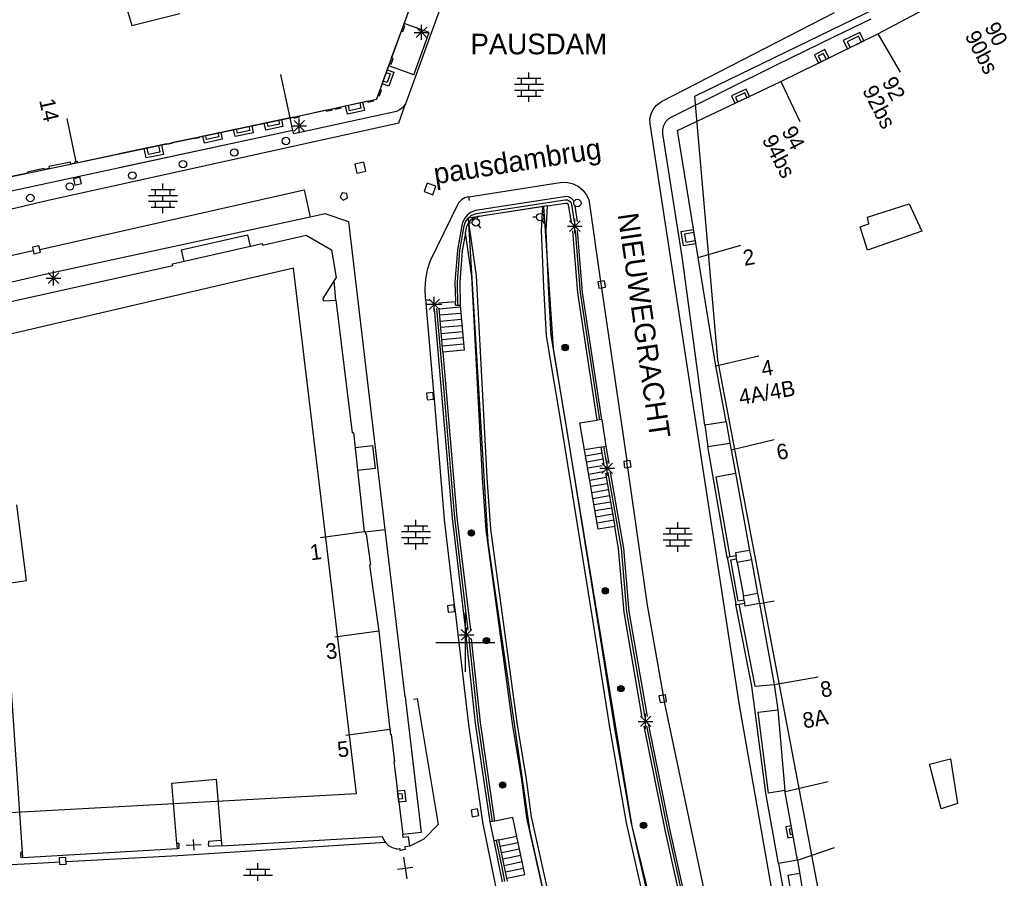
# Model space of a CAD drawing. Header units: millimetres. Extents: x 135944 to 142000, y 454200 to 456692.
# Tile 40 of 153: x 136920 to 136986, y 455734 to 455792. Entities that reach past the tile are written whole.
import ezdxf
from ezdxf.enums import TextEntityAlignment as Align

# ---------------------------------------------------------------- set-up
doc = ezdxf.new("R2010")
doc.units = ezdxf.units.MM
for name, color, linetype in [('TotaalGBKN2013_Bistad', 251, 'Continuous'), ('TotaalGBKN2013X$0$Contouren', 251, 'Continuous'), ('TotaalGBKN2013X$0$Xref', 251, 'Continuous')]:
    doc.layers.add(name, color=color, linetype=linetype)
doc.styles.add('TotaalGBKN2013X$0$GBKN binnenstad 2009$0$Standard', font='txt')

# ---------------------------------------------------------------- blocks, each defined once
blk = doc.blocks.new('TotaalGBKN2013X$0$GBKN binnenstad 2009')
at = {"layer": 'TotaalGBKN2013_Bistad'}
for p, q in [((136925650, 455797632), (136927408, 455791791)), ((136977936, 455791218), (136984487, 455794709)), ((136945795, 455791785), (136946460, 455793617)), ((136945795, 455791785), (136946460, 455793617)), ((136948490, 455793508), (136945938, 455786476)), ((136948490, 455793508), (136945938, 455786476)), ((136927408, 455791791), (136930649, 455792590)), ((136927408, 455791791), (136930649, 455792590)), ((136963334, 455786651), (136975000, 455792664.2)), ((136963334, 455786651), (136975000, 455792664.2)), ((136975000, 455791036.2), (136977470, 455792245)), ((136945770, 455791375), (136945904, 455791746)), ((136945770, 455791375), (136945904, 455791746)), ((136945904, 455791746), (136945795, 455791785)), ((136945904, 455791746), (136945795, 455791785)), ((136947536, 455791306), (136945844, 455791920)), ((136947536, 455791306), (136945844, 455791920)), ((136946675, 455790967), (136947383, 455791675)), ((136947383, 455790967), (136946675, 455791675)), ((136946675, 455790967), (136947383, 455791675)), ((136947383, 455790967), (136946675, 455791675)), ((136947029, 455790821), (136947029, 455791821)), ((136947029, 455790821), (136947029, 455791821)), ((136944999, 455789592), (136945660, 455791414)), ((136944999, 455789592), (136945660, 455791414)), ((136945660, 455791414), (136945770, 455791375)), ((136945660, 455791414), (136945770, 455791375)), ((136946499, 455788449), (136947536, 455791306)), ((136946499, 455788449), (136947536, 455791306)), ((136946529, 455791321), (136947529, 455791321)), ((136946529, 455791321), (136947529, 455791321)), ((136971109, 455789132), (136975000, 455791036.2)), ((136971109, 455789132), (136975000, 455791036.2)), ((136975000, 455789775.5), (136977936, 455791218)), ((136976623, 455791054), (136975861, 455790680)), ((136976812, 455790667), (136976623, 455791054)), ((136977936, 455791218), (136979450, 455788626)), ((136975861, 455790680), (136976050, 455790293)), ((136944969, 455789168), (136945109, 455789553)), ((136944969, 455789168), (136945109, 455789553)), ((136945109, 455789553), (136944999, 455789592)), ((136945109, 455789553), (136944999, 455789592)), ((136971370, 455787992), (136975000, 455789775.5)), ((136971370, 455787992), (136975000, 455789775.5)), ((136974246, 455789885), (136973900, 455789715)), ((136974246, 455789885), (136973900, 455789715)), ((136973900, 455789715), (136974088, 455789328)), ((136973900, 455789715), (136974088, 455789328)), ((136974434, 455789498), (136974246, 455789885)), ((136974434, 455789498), (136974246, 455789885)), ((136944216, 455787436), (136944859, 455789207)), ((136944216, 455787436), (136944859, 455789207)), ((136946499, 455788449), (136944807, 455789063)), ((136946499, 455788449), (136944807, 455789063)), ((136944859, 455789207), (136944969, 455789168)), ((136944859, 455789207), (136944969, 455789168)), ((136963937, 455785580), (136971109, 455789132)), ((136963937, 455785580), (136971109, 455789132)), ((136938129, 455785538), (136937508, 455788473)), ((136938129, 455785538), (136937508, 455788473)), ((136944638, 455788597), (136944901, 455788502)), ((136944638, 455788597), (136944901, 455788502)), ((136944901, 455788502), (136944690, 455787923)), ((136944901, 455788502), (136944690, 455787923)), ((136953497, 455788206), (136955097, 455788206)), ((136953497, 455788206), (136955097, 455788206)), ((136953797, 455787806), (136953797, 455788206)), ((136953797, 455787806), (136953797, 455788206)), ((136954297, 455788206), (136954297, 455788606)), ((136954297, 455788206), (136954297, 455788606)), ((136954797, 455787806), (136954797, 455788206)), ((136954797, 455787806), (136954797, 455788206)), ((136944326, 455787397), (136944216, 455787436)), ((136944326, 455787397), (136944216, 455787436)), ((136944690, 455787923), (136944427, 455788018)), ((136944690, 455787923), (136944427, 455788018)), ((136953317, 455787806), (136955277, 455787806)), ((136953317, 455787806), (136955277, 455787806)), ((136954297, 455787406), (136954297, 455787806)), ((136954297, 455787406), (136954297, 455787806)), ((136964363, 455784671), (136971370, 455787992)), ((136964363, 455784671), (136971370, 455787992)), ((136971370, 455787992), (136972656, 455785282)), ((136971370, 455787992), (136972656, 455785282)), ((136943783, 455786757), (136943986, 455786801)), ((136943783, 455786757), (136943986, 455786801)), ((136943986, 455786801), (136944082, 455787065)), ((136943986, 455786801), (136944082, 455787065)), ((136944082, 455787065), (136944191, 455787026)), ((136944082, 455787065), (136944191, 455787026)), ((136944191, 455787026), (136944326, 455787397)), ((136944191, 455787026), (136944326, 455787397)), ((136953317, 455787406), (136955277, 455787406)), ((136953317, 455787406), (136955277, 455787406)), ((136953497, 455787006), (136955097, 455787006)), ((136953497, 455787006), (136955097, 455787006)), ((136953797, 455787006), (136953797, 455787406)), ((136953797, 455787006), (136953797, 455787406)), ((136954297, 455786606), (136954297, 455787006)), ((136954297, 455786606), (136954297, 455787006)), ((136954797, 455787006), (136954797, 455787406)), ((136954797, 455787006), (136954797, 455787406)), ((136968912, 455787215), (136968288, 455786920)), ((136968912, 455787215), (136968288, 455786920)), ((136968288, 455786920), (136968437, 455786603)), ((136968288, 455786920), (136968437, 455786603)), ((136969061, 455786898), (136968912, 455787215)), ((136969061, 455786898), (136968912, 455787215)), ((136940970, 455786150), (136941166, 455786192)), ((136940970, 455786150), (136941166, 455786192)), ((136940987, 455786072), (136940970, 455786150)), ((136940987, 455786072), (136940970, 455786150)), ((136941166, 455786192), (136941183, 455786115)), ((136941166, 455786192), (136941183, 455786115)), ((136941183, 455786115), (136941582, 455786201)), ((136941183, 455786115), (136941582, 455786201)), ((136941565, 455786278), (136943384, 455786671)), ((136941565, 455786278), (136943384, 455786671)), ((136941582, 455786201), (136941565, 455786278)), ((136941582, 455786201), (136941565, 455786278)), ((136942158, 455786008), (136942076, 455786389)), ((136942158, 455786008), (136942076, 455786389)), ((136942924, 455786174), (136942158, 455786008)), ((136942924, 455786174), (136942158, 455786008)), ((136942842, 455786555), (136942924, 455786174)), ((136942842, 455786555), (136942924, 455786174)), ((136943384, 455786671), (136943401, 455786593)), ((136943384, 455786671), (136943401, 455786593)), ((136943401, 455786593), (136943800, 455786679)), ((136943401, 455786593), (136943800, 455786679)), ((136943800, 455786679), (136943783, 455786757)), ((136943800, 455786679), (136943783, 455786757)), ((136945501, 455785198), (136945938, 455786476)), ((136945501, 455785198), (136945938, 455786476)), ((136945769, 455786241), (136945542, 455786062)), ((136945769, 455786241), (136945542, 455786062)), ((136945938, 455786476), (136945769, 455786241)), ((136945938, 455786476), (136945769, 455786241)), ((136962569, 455785791), (136962715, 455786100)), ((136962569, 455785791), (136962715, 455786100)), ((136962715, 455786100), (136962929, 455786367)), ((136962715, 455786100), (136962929, 455786367)), ((136962929, 455786367), (136963198, 455786578)), ((136962929, 455786367), (136963198, 455786578)), ((136963198, 455786578), (136963334, 455786651)), ((136963198, 455786578), (136963334, 455786651)), ((136923629, 455782548), (136923018, 455785485)), ((136938129, 455785538), (136931954, 455784230)), ((136938129, 455785538), (136931954, 455784230)), ((136938129, 455785538), (136938366, 455785588)), ((136938129, 455785538), (136938366, 455785588)), ((136938321, 455784662), (136938129, 455785538)), ((136938321, 455784662), (136938129, 455785538)), ((136938366, 455785588), (136938392, 455785513)), ((136938366, 455785588), (136938392, 455785513)), ((136945331, 455785967), (136938369, 455784442)), ((136945331, 455785967), (136938369, 455784442)), ((136938392, 455785513), (136938770, 455785594)), ((136938392, 455785513), (136938770, 455785594)), ((136938745, 455784488), (136938745, 455785488)), ((136938745, 455784488), (136938745, 455785488)), ((136938753, 455785672), (136940571, 455786064)), ((136938753, 455785672), (136940571, 455786064)), ((136938770, 455785594), (136938753, 455785672)), ((136938770, 455785594), (136938753, 455785672)), ((136940571, 455786064), (136940588, 455785986)), ((136940571, 455786064), (136940588, 455785986)), ((136940588, 455785986), (136940987, 455786072)), ((136940588, 455785986), (136940987, 455786072)), ((136945542, 455786062), (136945331, 455785967)), ((136945542, 455786062), (136945331, 455785967)), ((136962499, 455785456), (136962569, 455785791)), ((136962499, 455785456), (136962569, 455785791)), ((136962508, 455785114), (136962499, 455785456)), ((136962508, 455785114), (136962499, 455785456)), ((136963578, 455785271), (136963784, 455785481)), ((136963578, 455785271), (136963784, 455785481)), ((136963784, 455785481), (136963937, 455785580)), ((136963784, 455785481), (136963937, 455785580)), ((136921746, 455779947), (136945501, 455785198)), ((136926540.3, 455781006.8), (136945501, 455785198)), ((136934557, 455784501), (136934500, 455784770)), ((136934557, 455784501), (136934500, 455784770)), ((136935334, 455784947), (136935391, 455784678)), ((136935334, 455784947), (136935391, 455784678)), ((136936631, 455784938), (136936574, 455785209)), ((136936631, 455784938), (136936574, 455785209)), ((136937403, 455785102), (136936631, 455784938)), ((136937403, 455785102), (136936631, 455784938)), ((136937346, 455785373), (136937403, 455785102)), ((136937346, 455785373), (136937403, 455785102)), ((136938245, 455784988), (136939245, 455784988)), ((136938245, 455784988), (136939245, 455784988)), ((136938391, 455784634), (136939099, 455785342)), ((136939099, 455784634), (136938391, 455785342)), ((136938391, 455784634), (136939099, 455785342)), ((136939099, 455784634), (136938391, 455785342)), ((136965006, 455768758), (136962508, 455785114)), ((136965006, 455768758), (136962508, 455785114)), ((136963368, 455784729), (136963436, 455785014)), ((136963368, 455784729), (136963436, 455785014)), ((136963436, 455785014), (136963578, 455785271)), ((136963436, 455785014), (136963578, 455785271)), ((136938321, 455784662), (136913371, 455779311)), ((136938321, 455784662), (136926540.3, 455782135.4)), ((136931633, 455784162), (136930106, 455783838)), ((136931633, 455784162), (136930106, 455783838)), ((136931644, 455784113), (136931633, 455784162)), ((136931644, 455784113), (136931633, 455784162)), ((136931964, 455784181), (136931644, 455784113)), ((136931964, 455784181), (136931644, 455784113)), ((136931954, 455784230), (136931964, 455784181)), ((136931954, 455784230), (136931964, 455784181)), ((136932473, 455784062), (136932416, 455784329)), ((136932473, 455784062), (136932416, 455784329)), ((136933297, 455784237), (136932473, 455784062)), ((136933297, 455784237), (136932473, 455784062)), ((136933240, 455784504), (136933297, 455784237)), ((136933240, 455784504), (136933297, 455784237)), ((136935391, 455784678), (136934557, 455784501)), ((136935391, 455784678), (136934557, 455784501)), ((136938369, 455784442), (136938321, 455784662)), ((136938369, 455784442), (136938321, 455784662)), ((136963379, 455784435), (136963368, 455784729)), ((136963379, 455784435), (136963368, 455784729)), ((136964710, 455775983), (136963379, 455784435)), ((136964710, 455775983), (136963379, 455784435)), ((136965761, 455776077), (136964363, 455784671)), ((136965761, 455776077), (136964363, 455784671)), ((136929772, 455783768), (136923741, 455782490)), ((136929772, 455783768), (136926540.3, 455783083.2)), ((136928532, 455783048), (136928439, 455783486)), ((136929216, 455783651), (136929309, 455783213)), ((136929216, 455783651), (136929309, 455783213)), ((136929783, 455783718), (136929772, 455783768)), ((136929783, 455783718), (136929772, 455783768)), ((136930117, 455783789), (136929783, 455783718)), ((136930117, 455783789), (136929783, 455783718)), ((136930106, 455783838), (136930117, 455783789)), ((136930106, 455783838), (136930117, 455783789)), ((136929309, 455783213), (136928532, 455783048)), ((136929309, 455783213), (136928532, 455783048)), ((136923247, 455782531), (136921780, 455782229)), ((136921780, 455782229), (136921808, 455782092)), ((136923275, 455782394), (136923247, 455782531)), ((136923549, 455782450), (136923275, 455782394)), ((136923629, 455782548), (136923533, 455782528)), ((136923533, 455782528), (136923549, 455782450)), ((136923725, 455782568), (136923629, 455782548)), ((136923741, 455782490), (136923725, 455782568)), ((136943115, 455782520), (136942509, 455782386)), ((136942509, 455782386), (136942643, 455781780)), ((136943249, 455781914), (136943115, 455782520)), ((136920350, 455781786), (136916524, 455780979)), ((136921448, 455782089), (136920336, 455781854)), ((136920336, 455781854), (136920350, 455781786)), ((136921462, 455782021), (136921448, 455782089)), ((136921808, 455782092), (136921462, 455782021)), ((136923891, 455781511), (136923453, 455781407)), ((136923995, 455781073), (136923891, 455781511)), ((136942643, 455781780), (136943249, 455781914)), ((136923453, 455781407), (136923557, 455780969)), ((136923557, 455780969), (136923995, 455781073)), ((136929514, 455780680), (136929514, 455781080)), ((136947411, 455781112), (136947200, 455780529)), ((136947994, 455780901), (136947411, 455781112)), ((136947783, 455780318), (136947994, 455780901)), ((136950224, 455780184), (136956555, 455781175)), ((136956555, 455781175), (136956937, 455781153)), ((136956937, 455781153), (136957307, 455781052)), ((136957307, 455781052), (136957648, 455780877)), ((136957648, 455780877), (136957945, 455780635)), ((136921173, 455776620), (136939078, 455780645)), ((136928534, 455780280), (136930494, 455780280)), ((136928714, 455780680), (136930314, 455780680)), ((136929014, 455780280), (136929014, 455780680)), ((136929514, 455779880), (136929514, 455780280)), ((136930014, 455780280), (136930014, 455780680)), ((136939078, 455780645), (136939476, 455778808)), ((136941657, 455780452), (136941512, 455780151)), ((136941512, 455780151), (136941723, 455779948)), ((136941963, 455780410), (136941657, 455780452)), ((136941723, 455779948), (136942017, 455780106)), ((136942017, 455780106), (136941963, 455780410)), ((136947200, 455780529), (136947783, 455780318)), ((136949958, 455780114), (136949723, 455779971)), ((136950224, 455780184), (136949958, 455780114)), ((136950280, 455779940), (136950224, 455780184)), ((136956690, 455780187), (136950682, 455779252)), ((136956758, 455780198), (136956690, 455780187)), ((136956972, 455780182), (136956758, 455780198)), ((136957165, 455780088), (136956972, 455780182)), ((136957945, 455780635), (136958185, 455780337)), ((136958185, 455780337), (136958355, 455780005)), ((136901124, 455775054), (136921746, 455779947)), ((136928534, 455779880), (136930494, 455779880)), ((136928714, 455779480), (136930314, 455779480)), ((136929014, 455779480), (136929014, 455779880)), ((136929514, 455779080), (136929514, 455779480)), ((136930014, 455779480), (136930014, 455779880)), ((136949464, 455779631), (136947613, 455775836)), ((136949539, 455779766), (136949464, 455779631)), ((136949723, 455779971), (136949539, 455779766)), ((136950737, 455779040), (136956739, 455779972)), ((136955239, 455779516), (136950789, 455778827)), ((136955142, 455777866), (136955239, 455779516)), ((136955562, 455779566), (136955239, 455779516)), ((136955463, 455777880), (136955562, 455779566)), ((136955562, 455779566), (136956785, 455779756)), ((136956738, 455779972), (136956907, 455779971)), ((136956785, 455779756), (136956889, 455779740)), ((136956889, 455779740), (136956954, 455779657)), ((136956907, 455779971), (136957057, 455779892)), ((136956954, 455779657), (136956959, 455779636)), ((136956959, 455779636), (136957153, 455778470)), ((136957057, 455779892), (136957155, 455779755)), ((136957155, 455779755), (136957179, 455779666)), ((136957311, 455779931), (136957165, 455780088)), ((136957178, 455779667), (136957374, 455778488)), ((136957594, 455778506), (136957424, 455779536)), ((136958355, 455780005), (136959159, 455774453)), ((136977237, 455778812), (136980046, 455779711)), ((136980046, 455779711), (136980912, 455777850)), ((136939476, 455778808), (136921425, 455774898)), ((136940512, 455779032), (136939476, 455778808)), ((136942097, 455778482), (136940512, 455779032)), ((136950136, 455778955), (136949936, 455778713)), ((136950390, 455779138), (136950136, 455778955)), ((136950178, 455778726), (136950400, 455778908)), ((136950682, 455779252), (136950390, 455779138)), ((136950400, 455778908), (136950664, 455779023)), ((136950789, 455778827), (136950536, 455778739)), ((136950664, 455779023), (136950736, 455779040)), ((136950799, 455778682), (136950892, 455778913)), ((136954817, 455778802), (136954567, 455778797)), ((136955188, 455779025), (136955308, 455779244)), ((136977326, 455778347), (136977237, 455778812)), ((136944568, 455757648), (136942097, 455778482)), ((136949761, 455778246), (136949460, 455776565)), ((136949624, 455776544), (136949923, 455778217)), ((136949804, 455778428), (136949761, 455778246)), ((136949936, 455778713), (136949804, 455778428)), ((136949923, 455778217), (136950015, 455778489)), ((136950005, 455777741), (136950085, 455778188)), ((136950015, 455778489), (136950178, 455778726)), ((136950085, 455778188), (136950224, 455778468)), ((136950459, 455778414), (136950211, 455778379)), ((136950320, 455778581), (136950224, 455778468)), ((136950750, 455774820), (136950224, 455778468)), ((136950536, 455778739), (136950320, 455778581)), ((136950861, 455778254), (136951015, 455778058)), ((136955196, 455778594), (136955325, 455778380)), ((136956907, 455778190), (136957907, 455778190)), ((136957053, 455777836), (136957761, 455778544)), ((136957761, 455777836), (136957053, 455778544)), ((136957407, 455777690), (136957407, 455778690)), ((136976744, 455778143), (136977326, 455778347)), ((136977225, 455776556), (136976744, 455778143)), ((136930751, 455776587), (136935236, 455777611)), ((136935236, 455777611), (136935414, 455776831)), ((136936251, 455776909), (136939218, 455777583)), ((136939218, 455777583), (136940928, 455776577)), ((136950005, 455777741), (136949787, 455776523)), ((136950433, 455774789), (136950005, 455777741)), ((136955313, 455774082), (136955142, 455777866)), ((136955634, 455774094), (136955463, 455777880)), ((136957605, 455773683), (136957265, 455777877)), ((136957431, 455777891), (136957772, 455773679)), ((136957938, 455773689), (136957596, 455777904)), ((136965490, 455777754), (136964831, 455777646)), ((136964831, 455777646), (136964919, 455777106)), ((136980912, 455777850), (136977225, 455776556)), ((136921120, 455776864), (136920681, 455776765)), ((136920681, 455776765), (136920780, 455776326)), ((136921219, 455776425), (136921120, 455776864)), ((136930168, 455775633), (136936227, 455777016)), ((136936227, 455777016), (136936251, 455776909)), ((136964919, 455777106), (136965578, 455777214)), ((136965761, 455776077), (136968645, 455776907)), ((136920732, 455776521), (136915981, 455775453)), ((136920780, 455776326), (136921219, 455776425)), ((136930751, 455776587), (136930929, 455775807)), ((136940928, 455776577), (136941239, 455774704)), ((136949460, 455776565), (136949293, 455774397)), ((136949458, 455774392), (136949624, 455776544)), ((136949787, 455776523), (136949622, 455774387)), ((136914981, 455772148), (136930192, 455775526)), ((136930192, 455775526), (136930168, 455775633)), ((136947613, 455775836), (136947413, 455775228)), ((136966223, 455764713), (136964710, 455775983)), ((136966956, 455768735), (136965761, 455776077)), ((136921425, 455774898), (136916390, 455773725)), ((136921751, 455774315), (136922459, 455775023)), ((136922459, 455774315), (136921751, 455775023)), ((136922105, 455774169), (136922105, 455775169)), ((136947413, 455775228), (136947291, 455774600)), ((136951148, 455761148), (136950433, 455774789)), ((136951466, 455761167), (136950750, 455774820)), ((136921605, 455774669), (136922605, 455774669)), ((136941121, 455774516), (136940350, 455773293)), ((136941239, 455774704), (136941121, 455774516)), ((136941220, 455773188), (136941121, 455774516)), ((136947291, 455774600), (136947248, 455773961)), ((136949293, 455774397), (136949317, 455773088)), ((136949486, 455772811), (136949458, 455774392)), ((136949622, 455774387), (136949651, 455772814)), ((136955811, 455770788), (136955634, 455774094)), ((136959421, 455774495), (136958976, 455774430)), ((136958976, 455774430), (136959041, 455773985)), ((136959159, 455774453), (136959223, 455774008)), ((136959486, 455774050), (136959421, 455774495)), ((136947248, 455773961), (136947284, 455773322)), ((136955491, 455770752), (136955313, 455774082)), ((136958917, 455765052), (136957605, 455773683)), ((136957772, 455773679), (136959080, 455765077)), ((136959243, 455765102), (136957938, 455773689)), ((136959041, 455773985), (136959486, 455774050)), ((136959223, 455774008), (136960920, 455762288)), ((136940350, 455773293), (136940362, 455773131)), ((136940362, 455773131), (136941220, 455773188)), ((136941220, 455773188), (136942319, 455764201)), ((136947284, 455773322), (136947296, 455773231)), ((136947296, 455773231), (136947833, 455766921)), ((136947296, 455773231), (136947565, 455773176)), ((136947391, 455772903), (136948391, 455772903)), ((136947537, 455772549), (136948245, 455773257)), ((136948245, 455772549), (136947537, 455773257)), ((136947891, 455772403), (136947891, 455773403)), ((136948183, 455772988), (136948497, 455773016)), ((136948497, 455773016), (136949317, 455773088)), ((136949322, 455772808), (136949317, 455773088)), ((136949651, 455772814), (136949322, 455772808)), ((136949651, 455772814), (136949920, 455769786)), ((136947885, 455772601), (136949096, 455758422)), ((136948050, 455772615), (136948528, 455767016)), ((136949662, 455772699), (136948210, 455772570)), ((136948468, 455769657), (136948214, 455772629)), ((136949699, 455772283), (136948247, 455772154)), ((136949736, 455771867), (136948284, 455771738)), ((136949773, 455771451), (136948321, 455771322)), ((136949810, 455771034), (136948358, 455770905)), ((136956822, 455764767), (136955811, 455770788)), ((136949847, 455770618), (136948395, 455770489)), ((136949884, 455770202), (136948432, 455770073)), ((136956505, 455764714), (136955491, 455770752)), ((136949920, 455769786), (136948468, 455769657)), ((136948468, 455769657), (136949425, 455758456)), ((136968552, 455745736), (136965006, 455768758)), ((136966956, 455768735), (136969882, 455769407)), ((136967651, 455764945), (136966956, 455768735)), ((136947809, 455766923), (136947361, 455766885)), ((136947361, 455766885), (136947399, 455766437)), ((136947847, 455766475), (136947809, 455766923)), ((136947833, 455766921), (136947872, 455766466)), ((136948528, 455767016), (136949037, 455761059)), ((136947399, 455766437), (136947847, 455766475)), ((136947872, 455766466), (136948564, 455758314)), ((136958978, 455751430), (136956822, 455764767)), ((136957749, 455764870), (136958917, 455765052)), ((136958995, 455757659), (136957749, 455764870)), ((136959243, 455765102), (136958917, 455765052)), ((136959243, 455765102), (136959509, 455763284)), ((136967651, 455764945), (136966223, 455764713)), ((136967651, 455764945), (136967916, 455763498)), ((136942319, 455764201), (136942428, 455764214)), ((136942428, 455764214), (136943147, 455757479)), ((136958660, 455751379), (136956505, 455764714)), ((136966223, 455764713), (136966422, 455763268)), ((136966422, 455763268), (136967916, 455763498)), ((136967916, 455763498), (136967998, 455763051)), ((136967998, 455763051), (136970919, 455763745)), ((136943704, 455763317), (136942539, 455763174)), ((136943704, 455763317), (136943893, 455761779)), ((136959184, 455763227), (136958067, 455763034)), ((136959256, 455762813), (136958139, 455762620)), ((136959184, 455763228), (136959509, 455763284)), ((136959387, 455762057), (136959184, 455763228)), ((136959347, 455763256), (136959551, 455762085)), ((136959509, 455763284), (136959712, 455762113)), ((136967735, 455755751), (136966422, 455763268)), ((136967998, 455763051), (136968290, 455761458)), ((136959327, 455762400), (136958210, 455762207)), ((136959247, 455761436), (136959955, 455762144)), ((136959955, 455761436), (136959247, 455762144)), ((136959601, 455761290), (136959601, 455762290)), ((136961164, 455762324), (136960719, 455762259)), ((136960719, 455762259), (136960784, 455761814)), ((136960984, 455761839), (136960920, 455762288)), ((136961229, 455761879), (136961164, 455762324)), ((136943893, 455761779), (136942704, 455761633)), ((136959265, 455761963), (136958282, 455761793)), ((136959337, 455761550), (136958353, 455761380)), ((136959101, 455761790), (136960101, 455761790)), ((136959489, 455761466), (136960112, 455757852)), ((136959652, 455761494), (136960537, 455756360)), ((136959813, 455761522), (136960700, 455756381)), ((136960784, 455761814), (136961229, 455761879)), ((136960984, 455761839), (136962316, 455752523)), ((136966984, 455761218), (136968290, 455761458)), ((136968290, 455761458), (136969247, 455756230)), ((136949037, 455761059), (136949261, 455758439)), ((136951403, 455757632), (136951148, 455761148)), ((136951720, 455757665), (136951466, 455761167)), ((136959541, 455761159), (136958424, 455760966)), ((136967932, 455755786), (136966984, 455761218)), ((136959613, 455760746), (136958496, 455760553)), ((136959684, 455760332), (136958567, 455760139)), ((136959756, 455759919), (136958639, 455759726)), ((136959827, 455759505), (136958710, 455759312)), ((136920283, 455754187), (136919628, 455759304)), ((136959898, 455759092), (136958781, 455758899)), ((136946649, 455757899), (136946649, 455758299)), ((136948564, 455758314), (136949248, 455752535)), ((136949096, 455758422), (136949999, 455750805)), ((136949261, 455758439), (136950163, 455750823)), ((136949425, 455758456), (136950344, 455750842)), ((136959970, 455758678), (136958853, 455758485)), ((136960041, 455758265), (136958924, 455758072)), ((136964375, 455757742), (136964375, 455758142)), ((136943147, 455757479), (136940175, 455757074)), ((136943147, 455757479), (136943207, 455757487)), ((136943207, 455757487), (136944568, 455757648)), ((136943207, 455757487), (136943225, 455757351)), ((136945912, 455746318), (136944568, 455757648)), ((136945669, 455757499), (136947629, 455757499)), ((136945849, 455757899), (136947449, 455757899)), ((136946149, 455757499), (136946149, 455757899)), ((136946649, 455757099), (136946649, 455757499)), ((136947149, 455757499), (136947149, 455757899)), ((136953205, 455744334), (136951403, 455757632)), ((136953520, 455744382), (136951720, 455757665)), ((136960112, 455757852), (136958995, 455757659)), ((136960373, 455756339), (136960112, 455757852)), ((136963575, 455757742), (136965175, 455757742)), ((136963875, 455757342), (136963875, 455757742)), ((136964875, 455757342), (136964875, 455757742)), ((136943225, 455757351), (136943275, 455757358)), ((136943275, 455757358), (136943564, 455755246)), ((136945669, 455757099), (136947629, 455757099)), ((136946149, 455756699), (136946149, 455757099)), ((136947149, 455756699), (136947149, 455757099)), ((136963395, 455757342), (136965355, 455757342)), ((136963395, 455756942), (136965355, 455756942)), ((136963875, 455756542), (136963875, 455756942)), ((136964375, 455756942), (136964375, 455757342)), ((136964875, 455756542), (136964875, 455756942)), ((136945849, 455756699), (136947449, 455756699)), ((136946649, 455756299), (136946649, 455756699)), ((136960741, 455752038), (136960373, 455756339)), ((136960537, 455756360), (136960905, 455752059)), ((136960700, 455756381), (136961068, 455752079)), ((136963575, 455756542), (136965175, 455756542)), ((136964375, 455756142), (136964375, 455756542)), ((136969247, 455756230), (136968294, 455756055)), ((136969247, 455756230), (136969367, 455755579)), ((136967932, 455755786), (136967735, 455755751)), ((136967735, 455755751), (136968306, 455752641)), ((136968330, 455755857), (136967932, 455755786)), ((136967968, 455755590), (136968367, 455755660)), ((136968482, 455752789), (136967968, 455755590)), ((136968294, 455756055), (136968330, 455755857)), ((136968367, 455755660), (136968330, 455755857)), ((136968414, 455755404), (136968367, 455755660)), ((136969367, 455755579), (136968414, 455755404)), ((136969367, 455755579), (136969786, 455753298)), ((136943564, 455755246), (136943514, 455755239)), ((136943514, 455755239), (136944125, 455750759)), ((136968414, 455755404), (136968831, 455753122)), ((136918317, 455753901), (136920283, 455754187)), ((136968882, 455752846), (136968482, 455752789)), ((136969786, 455753298), (136968831, 455753122)), ((136968882, 455752846), (136968831, 455753122)), ((136968918, 455752649), (136968882, 455752846)), ((136969786, 455753298), (136969910, 455752621)), ((136969910, 455752621), (136970903, 455752806)), ((136949224, 455752535), (136948777, 455752482)), ((136948777, 455752482), (136948830, 455752035)), ((136948830, 455752035), (136949277, 455752088)), ((136949277, 455752088), (136949224, 455752535)), ((136949248, 455752535), (136949302, 455752082)), ((136962316, 455752523), (136963384, 455746407)), ((136968321, 455752563), (136968306, 455752641)), ((136968321, 455752563), (136968519, 455752592)), ((136969389, 455747027), (136968321, 455752563)), ((136968519, 455752592), (136968918, 455752649)), ((136968519, 455752592), (136969592, 455747034)), ((136968955, 455752446), (136968918, 455752649)), ((136969910, 455752621), (136968955, 455752446)), ((136969910, 455752621), (136970914, 455747142)), ((136949302, 455752082), (136950205, 455744445)), ((136950000, 455750000), (136950000, 455752000)), ((136960098, 455744301), (136958978, 455751430)), ((136961980, 455744910), (136960741, 455752038)), ((136960905, 455752059), (136962142, 455744943)), ((136961068, 455752079), (136962303, 455744976)), ((136944125, 455750759), (136941153, 455750354)), ((136944125, 455750759), (136944879, 455744107)), ((136949716, 455750157), (136950424, 455750865)), ((136950424, 455750157), (136949716, 455750865)), ((136950070, 455750011), (136950070, 455751011)), ((136959781, 455744248), (136958660, 455751379)), ((136949570, 455750511), (136950570, 455750511)), ((136950687, 455744528), (136950078, 455750210)), ((136950852, 455744549), (136950243, 455750228)), ((136951016, 455744570), (136950407, 455750245)), ((136948000, 455750000), (136950000, 455750000)), ((136950000, 455750000), (136952000, 455750000)), ((136950000, 455748000), (136950000, 455750000)), ((136919998, 455735781), (136919154, 455748365)), ((136970914, 455747142), (136973882, 455747657)), ((136970334, 455739773), (136969389, 455747027)), ((136969592, 455747034), (136970914, 455747142)), ((136970914, 455747142), (136971156, 455745435)), ((136945912, 455746318), (136947002, 455737129)), ((136946484, 455746160), (136946731, 455746201)), ((136946731, 455746201), (136948161, 455737671)), ((136963544, 455746446), (136963101, 455746369)), ((136963101, 455746369), (136963178, 455745926)), ((136963384, 455746407), (136963462, 455745961)), ((136963621, 455746003), (136963544, 455746446)), ((136963178, 455745926), (136963621, 455746003)), ((136963462, 455745961), (136965641, 455735587)), ((136971776, 455727466), (136968552, 455745736)), ((136969820, 455745264), (136971156, 455745435)), ((136971156, 455745435), (136971640, 455739964)), ((136961849, 455744295), (136962557, 455745003)), ((136962557, 455744295), (136961849, 455745003)), ((136962203, 455744149), (136962203, 455745149)), ((136970534, 455739789), (136969820, 455745264)), ((136944874, 455744106), (136941902, 455743701)), ((136944879, 455744107), (136944917, 455743766)), ((136950205, 455744445), (136951162, 455737816)), ((136951675, 455737848), (136950687, 455744528)), ((136951839, 455737872), (136950852, 455744549)), ((136952002, 455737896), (136951016, 455744570)), ((136953794, 455740845), (136953205, 455744334)), ((136954109, 455740892), (136953520, 455744382)), ((136960916, 455737784), (136959781, 455744248)), ((136961231, 455737848), (136960098, 455744301)), ((136961703, 455744649), (136962703, 455744649)), ((136963541, 455737188), (136962102, 455744322)), ((136962264, 455744355), (136963531, 455738064)), ((136963863, 455737257), (136962424, 455744388)), ((136944917, 455743766), (136944967, 455743772)), ((136944967, 455743772), (136945199, 455741925)), ((136981418, 455741748), (136982842, 455742117)), ((136982842, 455742117), (136983322, 455739077)), ((136945199, 455741925), (136945148, 455741919)), ((136945148, 455741919), (136945767, 455736989)), ((136982209, 455738720), (136981418, 455741748)), ((136954150, 455738123), (136953794, 455740845)), ((136954464, 455738178), (136954109, 455740892)), ((136930118, 455740455), (136933130, 455740740)), ((136930461, 455736393), (136930118, 455740455)), ((136933130, 455740740), (136933466, 455736570)), ((136971647, 455739887), (136974571, 455740567)), ((136945425, 455739737), (136945703, 455739771)), ((136945703, 455739771), (136945747, 455739401)), ((136971200, 455735029), (136970334, 455739773)), ((136971640, 455739964), (136970534, 455739789)), ((136972480, 455735243), (136971640, 455739964)), ((136945747, 455739401), (136945469, 455739367)), ((136983322, 455739077), (136982209, 455738720)), ((136950827, 455738717), (136950384, 455738634)), ((136950384, 455738634), (136950467, 455738191)), ((136950467, 455738191), (136950910, 455738274)), ((136950910, 455738274), (136950827, 455738717)), ((136953216, 455738146), (136952002, 455737896)), ((136954013, 455734282), (136953216, 455738146)), ((136957702, 455722343), (136954150, 455738123)), ((136958013, 455722412), (136954464, 455738178)), ((136948161, 455737671), (136947181, 455736671)), ((136951162, 455737816), (136954441, 455721579)), ((136952002, 455737896), (136951675, 455737848)), ((136951942, 455736552), (136951675, 455737848)), ((136963559, 455726122), (136960916, 455737784)), ((136963872, 455726198), (136961231, 455737848)), ((136963531, 455738064), (136963703, 455737223)), ((136933494, 455736221), (136944371, 455736859)), ((136944371, 455736859), (136944452, 455736637)), ((136947002, 455737129), (136945767, 455736989)), ((136945794, 455736781), (136945767, 455736989)), ((136946140, 455736831), (136945794, 455736781)), ((136946233, 455736188), (136946140, 455736831)), ((136952267, 455736619), (136953481, 455736869)), ((136966073, 455725916), (136963541, 455737188)), ((136963703, 455737223), (136966234, 455725952)), ((136966394, 455725988), (136963863, 455737257)), ((136972102, 455737371), (136971926, 455737340)), ((136971926, 455737340), (136971989, 455736989)), ((136971989, 455736989), (136972165, 455737020)), ((136930461, 455736393), (136930583, 455736400)), ((136930491, 455736044), (136930461, 455736393)), ((136944580, 455736438), (136930534, 455735530)), ((136930583, 455736400), (136930593, 455736225)), ((136930604, 455736051), (136930593, 455736225)), ((136931092, 455736254), (136932110, 455736314)), ((136931622, 455735922), (136931580, 455736646)), ((136933466, 455736570), (136932600, 455736519)), ((136932600, 455736519), (136932610, 455736344)), ((136932621, 455736170), (136932610, 455736344)), ((136933494, 455736221), (136932621, 455736170)), ((136933466, 455736570), (136933494, 455736221)), ((136944452, 455736637), (136944580, 455736438)), ((136944580, 455736438), (136944791, 455736238)), ((136944791, 455736238), (136945049, 455736103)), ((136945049, 455736103), (136945313, 455736045)), ((136946233, 455736188), (136945887, 455736138)), ((136945887, 455736138), (136945912, 455735960)), ((136947181, 455736671), (136946233, 455736188)), ((136952265, 455736619), (136951942, 455736552)), ((136952516, 455733770), (136951942, 455736552)), ((136952477, 455734780), (136952104, 455736586)), ((136952799, 455734032), (136952265, 455736619)), ((136952356, 455736187), (136953570, 455736437)), ((136972480, 455735243), (136975000, 455736102.8)), ((136919998, 455735781), (136919858, 455735762)), ((136919858, 455735762), (136919881, 455735588)), ((136919904, 455735414), (136919881, 455735588)), ((136920022, 455735430), (136919904, 455735414)), ((136920022, 455735430), (136919998, 455735781)), ((136920022, 455735430), (136930491, 455736044)), ((136922937, 455735423), (136922487, 455735399)), ((136922961, 455734973), (136922937, 455735423)), ((136930534, 455735530), (136922958, 455735126)), ((136930491, 455736044), (136930604, 455736051)), ((136945313, 455736045), (136945320, 455735996)), ((136945320, 455735996), (136945548, 455736029)), ((136945548, 455736029), (136945565, 455735910)), ((136945565, 455735910), (136945740, 455735935)), ((136945912, 455735960), (136945740, 455735935)), ((136945811, 455735440), (136946023, 455733974)), ((136952445, 455735756), (136953659, 455736006)), ((136952533, 455735325), (136953747, 455735575)), ((136965641, 455735587), (136967568, 455726739)), ((136920127, 455734975), (136901030, 455734049)), ((136921413, 455735044), (136920127, 455734975)), ((136922499, 455735102), (136921413, 455735044)), ((136922487, 455735399), (136922511, 455734949)), ((136922511, 455734949), (136922961, 455734973)), ((136935950, 455734638), (136935950, 455735038)), ((136945396, 455734632), (136946438, 455734782)), ((136952679, 455733796), (136952477, 455734780)), ((136952622, 455734894), (136953836, 455735144)), ((136972480, 455735243), (136971200, 455735029)), ((136971200, 455735029), (136972152, 455729823)), ((136972480, 455735243), (136973352, 455730023)), ((136934970, 455734238), (136936930, 455734238)), ((136935150, 455734638), (136936750, 455734638)), ((136935450, 455734238), (136935450, 455734638)), ((136935950, 455733838), (136935950, 455734238)), ((136936450, 455734238), (136936450, 455734638)), ((136952711, 455734463), (136953925, 455734713)), ((136952799, 455734032), (136954013, 455734282)), ((136971838, 455734230), (136972627, 455734360)), ((136971838, 455734230), (136972310, 455731369)), ((136952842, 455733822), (136952799, 455734032))]:
    blk.add_line(p, q, dxfattribs=at)
for centre, radius in [((136937842, 455783959), 250), ((136937842, 455783959), 250), ((136934347, 455783178), 250), ((136934347, 455783178), 250), ((136930871, 455782396), 250), ((136930871, 455782396), 250), ((136927440, 455781625), 250), ((136923212, 455780881), 250), ((136920535, 455780099), 250), ((136957581, 455779762), 250), ((136955067, 455778807), 250), ((136950706, 455778450), 250), ((136956759, 455769970), 215), ((136956759, 455769970), 155), ((136956759, 455769970), 95), ((136956759, 455769970), 35), ((136950403, 455757405), 215), ((136950403, 455757405), 155), ((136950403, 455757405), 95), ((136950403, 455757405), 35), ((136959472, 455753490), 215), ((136959472, 455753490), 155), ((136959472, 455753490), 95), ((136959472, 455753490), 35), ((136951423, 455750115), 215), ((136951423, 455750115), 155), ((136951423, 455750115), 95), ((136951423, 455750115), 35), ((136960530, 455746867), 215), ((136960530, 455746867), 155), ((136960530, 455746867), 95), ((136960530, 455746867), 35), ((136952519, 455740339), 215), ((136952519, 455740339), 155), ((136952519, 455740339), 95), ((136952519, 455740339), 35), ((136962064, 455737600), 215), ((136962064, 455737600), 155), ((136962064, 455737600), 95), ((136962064, 455737600), 35)]:
    blk.add_circle(centre, radius, dxfattribs=at)
for points in [[(136975870, 455790204), (136976991, 455790754), (136976713, 455791320), (136975592, 455790770)], [(136973908, 455789240), (136974613, 455789585), (136974336, 455790151), (136973631, 455789805)], [(136973908, 455789240), (136974613, 455789585), (136974336, 455790151), (136973631, 455789805)], [(136944358, 455787830), (136944705, 455788784), (136945155, 455788620), (136944807, 455787666)], [(136944358, 455787830), (136944705, 455788784), (136945155, 455788620), (136944807, 455787666)], [(136968256, 455786517), (136969241, 455786983), (136969006, 455787480), (136968021, 455787014)], [(136968256, 455786517), (136969241, 455786983), (136969006, 455787480), (136968021, 455787014)], [(136941880, 455786346), (136943036, 455786596), (136943161, 455786019), (136942005, 455785768)], [(136941880, 455786346), (136943036, 455786596), (136943161, 455786019), (136942005, 455785768)], [(136934304, 455784728), (136935529, 455784987), (136935627, 455784522), (136934402, 455784264)], [(136934304, 455784728), (136935529, 455784987), (136935627, 455784522), (136934402, 455784264)], [(136936378, 455785167), (136937541, 455785413), (136937640, 455784946), (136936477, 455784699)], [(136936378, 455785167), (136937541, 455785413), (136937640, 455784946), (136936477, 455784699)], [(136932220, 455784287), (136933435, 455784544), (136933533, 455784081), (136932318, 455783824)], [(136932220, 455784287), (136933435, 455784544), (136933533, 455784081), (136932318, 455783824)], [(136928243, 455783444), (136929411, 455783691), (136929545, 455783057), (136928377, 455782810)], [(136928243, 455783444), (136929411, 455783691), (136929545, 455783057), (136928377, 455782810)], [(136965610, 455777016), (136965456, 455777950), (136964599, 455777809), (136964753, 455776875)], [(136945493, 455739168), (136945400, 455739935), (136945876, 455739993), (136945970, 455739226)], [(136972200, 455736823), (136972065, 455737567), (136971692, 455737499), (136971827, 455736755)]]:
    blk.add_3dface(points, dxfattribs=at)
at = {"layer": 'TotaalGBKN2013_Bistad', "style": 'TotaalGBKN2013X$0$GBKN binnenstad 2009$0$Standard'}
blk.add_text('PAUSDAM', height=1400, dxfattribs=at).set_placement((136954970, 455790532), align=Align.MIDDLE)
blk.add_text('PAUSDAM', height=1400, dxfattribs=at).set_placement((136954970, 455790532), align=Align.MIDDLE)
for s, rotation, p in [('90bs', 297.2944, (136984267.3, 455791334.7)), ('90', 297.2944, (136985593.3, 455791913.7)), ('92', 297.2944, (136978650.3, 455788213.7)), ('92bs', 297.2944, (136977323.3, 455787633.7)), ('94', 297.2944, (136971855.3, 455784869.7)), ('94', 297.2944, (136971855.3, 455784869.7)), ('94bs', 297.2944, (136970529.3, 455784289.7)), ('94bs', 297.2944, (136970529.3, 455784289.7)), ('2', 9.9758, (136968803.7, 455776019)), ('4', 9.9758, (136970040.7, 455768519)), ('4A/4B', 9.9758, (136968529.9, 455766593.3)), ('6', 9.9758, (136971077.7, 455762857)), ('8', 9.9758, (136974041.7, 455746770)), ('8A', 9.9758, (136972845.2, 455744679.8))]:
    blk.add_text(s, height=1054, rotation=rotation, dxfattribs=at).set_placement(p, align=Align.MIDDLE_LEFT)
for s, rotation, p in [('14', 282.6119, (136921984.2, 455785302.8)), ('1', 7.129, (136940250, 455756173.8)), ('3', 7.129, (136941306.4, 455749463.6)), ('5', 7.129, (136942105, 455742817.9))]:
    blk.add_text(s, height=1054, rotation=rotation, dxfattribs=at).set_placement(p, align=Align.MIDDLE_RIGHT)
for s, rotation, p in [('pausdambrug', 8.887433, (136953537.3, 455782433.1)), ('pausdambrug', 8.887433, (136953537.3, 455782433.1)), ('NIEUWEGRACHT', 278.218039, (136962097.2, 455771471.7))]:
    blk.add_text(s, height=1400, rotation=rotation, dxfattribs=at).set_placement(p, align=Align.MIDDLE)

msp = doc.modelspace()

# ---------------------------------------------------------------- linework, layer by layer
at = {"layer": 'TotaalGBKN2013X$0$Contouren'}
for p, q in [((137008.27, 455807.77), (136965.51, 455786.968)), ((136946.656, 455794.157), (136943.985, 455786.801)), ((136938.129, 455785.538), (136943.986, 455786.801)), ((136965.51, 455786.968), (136967.075, 455769.137)), ((136916.1, 455780.89), (136938.129, 455785.538)), ((136938.359, 455775.34), (136835.181, 455751.313)), ((136942.63, 455739.764), (136938.359, 455775.34)), ((136967.075, 455769.137), (136975.539, 455724.483)), ((136890.589, 455736.922), (136942.63, 455739.764))]:
    msp.add_line(p, q, dxfattribs=at)
msp.add_lwpolyline([(136981.285, 455668.783), (136967.959, 455710.44), (136961.298, 455737.555), (136955.956, 455769.928), (136955.312, 455779.528), (136950.178, 455778.733), (136951.519, 455756.78), (136954.336, 455737.298), (136958.993, 455716.518), (136964.394, 455697.414), (136975.821, 455666.831)], close=True, dxfattribs=at)

# ---------------------------------------------------------------- block references
at = {"layer": 'TotaalGBKN2013X$0$Xref', "xscale": 0.0009999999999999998, "yscale": 0.0009999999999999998, "zscale": 0.0009999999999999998}
msp.add_blockref('TotaalGBKN2013X$0$GBKN binnenstad 2009', (0, 0), dxfattribs=at)

doc.saveas('drawing.dxf')
